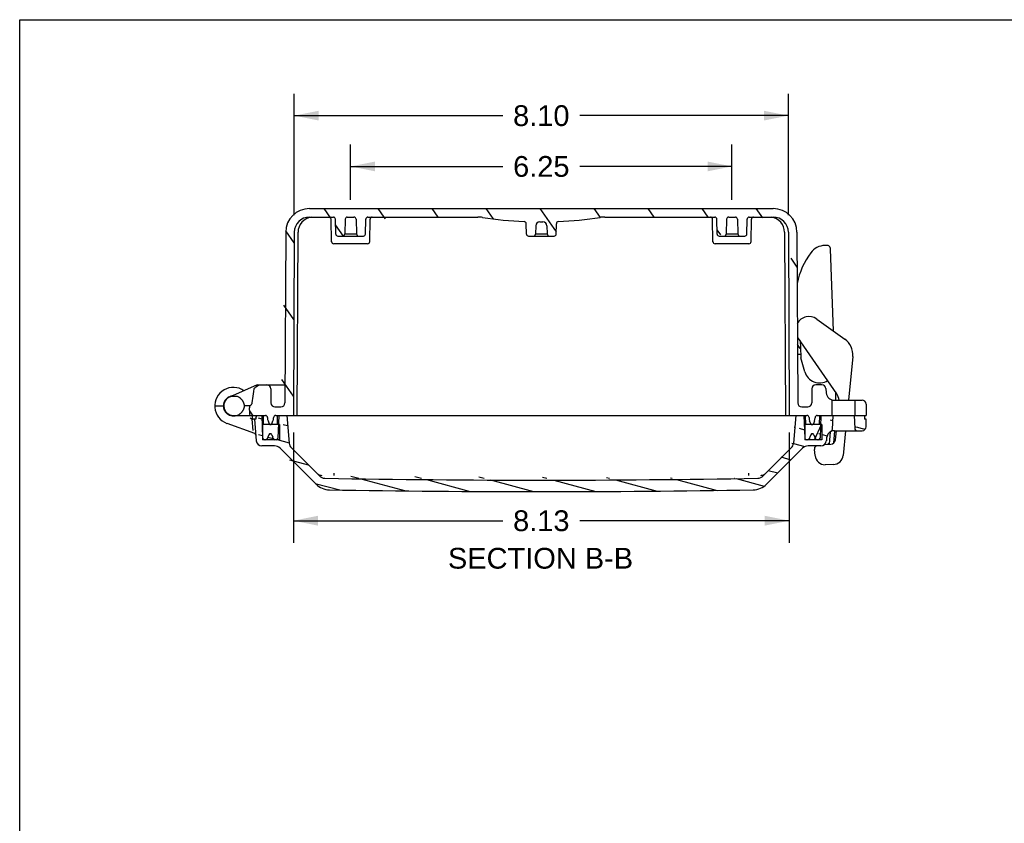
# Model space of a CAD drawing. Header units: inches. Extents: x 0 to 68, y 0 to 44.
# Tile 9 of 34: x 0 to 16.1, y 30.8 to 44. Entities that reach past the tile are written whole.
import ezdxf

# ---------------------------------------------------------------- set-up
doc = ezdxf.new("R2010")
doc.units = ezdxf.units.IN
doc.header["$LTSCALE"] = 3.74
doc.header["$MEASUREMENT"] = 0
doc.layers.get('0').update_dxf_attribs({"linetype": 'CONTINUOUS'})
doc.layers.add('DIM', color=7, linetype='CONTINUOUS')
doc.styles.get("Standard").update_dxf_attribs({"font": 'arial.ttf'})
doc.dimstyles.new('DIMSTYLE_2', dxfattribs={"dimtxt": 0.34, "dimasz": 0.4, "dimexe": 0.09, "dimexo": 0.07, "dimgap": 0.0425, "dimtad": 0, "dimtih": 1, "dimtoh": 1, "dimzin": 4, "dimdsep": 46, "dimtxsty": 'Standard', "dimblk": '_FILLED', "dimblk1": '_FILLED', "dimblk2": '_FILLED', "dimcen": 0.09, "dimadec": 3, "dimazin": 1, "dimtfac": 1, "dimtdec": 3, "dimtofl": 0, "dimtmove": 0, "dimatfit": 3, "dimldrblk": '_FILLED', "dimfxl": 0, "dimtolj": 1, "dimtzin": 4, "dimarcsym": 0})

# ---------------------------------------------------------------- blocks, each defined once
blk = doc.blocks.new('_FILLED')
at = {"color": 0, "linetype": 'ByBlock'}
blk.add_solid([(0, 0), (-1, 0.2), (-1, -0.2)], dxfattribs=at)
blk = doc.blocks.new('*D16')
at = {"layer": 'DIM', "color": 2, "linetype": 'Continuous'}
for p, q in [((5.423, 41.046), (5.423, 41.956)), ((11.673, 41.046), (11.673, 41.956)), ((5.423, 41.596), (7.916, 41.596)), ((11.673, 41.596), (9.18, 41.596))]:
    blk.add_line(p, q, dxfattribs=at)
at = {"layer": 'DIM', "color": 2, "linetype": 'Continuous', "xscale": 0.4, "yscale": 0.4, "zscale": 0.4, "rotation": 180}
blk.add_blockref('_FILLED', (5.423, 41.596), dxfattribs=at)
at = {"layer": 'DIM', "color": 2, "linetype": 'Continuous', "xscale": 0.4, "yscale": 0.4, "zscale": 0.4}
blk.add_blockref('_FILLED', (11.673, 41.596), dxfattribs=at)
at = {"layer": 'DIM', "color": 2, "linetype": 'Continuous', "insert": (8.548, 41.766), "char_height": 0.34, "width": 0.92394, "attachment_point": 2, "line_spacing_factor": 0.9}
blk.add_mtext('6.25', dxfattribs=at)
blk = doc.blocks.new('*D17')
at = {"layer": 'DIM', "color": 2, "linetype": 'Continuous'}
for p, q in [((4.499, 40.797), (4.499, 42.788)), ((12.598, 40.797), (12.598, 42.788)), ((4.499, 42.428), (7.916, 42.428)), ((12.598, 42.428), (9.18, 42.428))]:
    blk.add_line(p, q, dxfattribs=at)
at = {"layer": 'DIM', "color": 2, "linetype": 'Continuous', "xscale": 0.4, "yscale": 0.4, "zscale": 0.4, "rotation": 180}
blk.add_blockref('_FILLED', (4.499, 42.428), dxfattribs=at)
at = {"layer": 'DIM', "color": 2, "linetype": 'Continuous', "xscale": 0.4, "yscale": 0.4, "zscale": 0.4}
blk.add_blockref('_FILLED', (12.598, 42.428), dxfattribs=at)
at = {"layer": 'DIM', "color": 2, "linetype": 'Continuous', "insert": (8.548, 42.598), "char_height": 0.34, "width": 0.92394, "attachment_point": 2, "line_spacing_factor": 0.9}
blk.add_mtext('8.10', dxfattribs=at)
blk = doc.blocks.new('*D18')
at = {"layer": 'DIM', "color": 2, "linetype": 'Continuous'}
for p, q in [((4.486, 37.236), (4.486, 35.431)), ((12.611, 37.236), (12.611, 35.431)), ((4.486, 35.791), (7.916, 35.791)), ((12.611, 35.791), (9.18, 35.791))]:
    blk.add_line(p, q, dxfattribs=at)
at = {"layer": 'DIM', "color": 2, "linetype": 'Continuous', "xscale": 0.4, "yscale": 0.4, "zscale": 0.4, "rotation": 180}
blk.add_blockref('_FILLED', (4.486, 35.791), dxfattribs=at)
at = {"layer": 'DIM', "color": 2, "linetype": 'Continuous', "xscale": 0.4, "yscale": 0.4, "zscale": 0.4}
blk.add_blockref('_FILLED', (12.611, 35.791), dxfattribs=at)
at = {"layer": 'DIM', "color": 2, "linetype": 'Continuous', "insert": (8.548, 35.961), "char_height": 0.34, "width": 0.92394, "attachment_point": 2, "line_spacing_factor": 0.9}
blk.add_mtext('8.13', dxfattribs=at)

msp = doc.modelspace()

# ---------------------------------------------------------------- hatches: boundary and pattern name
at = {"linetype": 'Continuous'}
h = msp.add_hatch(dxfattribs=at)
h.set_pattern_fill('DEFAULT__6', color=2, scale=0.724977, angle=125, style=0, pattern_type=0)
h.set_pattern_definition([(125, (0, 0), (-0.593866, -0.41583), [])])
h.paths.add_polyline_path([(4.196, 37.516), (4.486, 37.516), (4.196, 37.516), (4.191, 37.516), (4.186, 37.515), (4.181, 37.513), (4.177, 37.51), (4.173, 37.507), (4.169, 37.504), (4.166, 37.5), (4.164, 37.496), (4.162, 37.491), (4.161, 37.486), (4.161, 37.481), (4.161, 37.481), (4.161, 37.475), (4.161, 37.475), (4.161, 37.466), (4.159, 37.456), (4.157, 37.446), (4.155, 37.437), (4.151, 37.428), (4.132, 37.38), (4.151, 37.428), (4.09, 37.38), (4.092, 37.376), (4.095, 37.373), (4.098, 37.37), (4.101, 37.368), (4.105, 37.367), (4.109, 37.366), (4.113, 37.366), (4.117, 37.367), (4.121, 37.368), (4.124, 37.37), (4.127, 37.373), (4.13, 37.376), (4.132, 37.38), (4.07, 37.428), (4.09, 37.38), (4.061, 37.475), (4.061, 37.466), (4.062, 37.456), (4.064, 37.446), (4.067, 37.437), (4.07, 37.428), (4.061, 37.481), (4.061, 37.475), (4.026, 37.516), (4.031, 37.516), (4.036, 37.515), (4.04, 37.513), (4.045, 37.51), (4.049, 37.507), (4.052, 37.504), (4.055, 37.5), (4.058, 37.496), (4.06, 37.491), (4.061, 37.486), (4.061, 37.481), (3.776, 37.516), (4.026, 37.516), (3.776, 37.516), (3.775, 37.531), (3.773, 37.546), (3.772, 37.561), (3.771, 37.576), (3.769, 37.591), (3.768, 37.606), (3.768, 37.606), (3.767, 37.609), (3.767, 37.612), (3.767, 37.615), (3.767, 37.618), (3.767, 37.62), (3.767, 37.623), (3.767, 37.626), (3.767, 37.628), (3.767, 37.63), (3.767, 37.633), (3.768, 37.635), (3.768, 37.637), (3.768, 37.639), (3.768, 37.641), (3.769, 37.643), (3.769, 37.645), (3.769, 37.647), (3.77, 37.649), (3.77, 37.65), (3.77, 37.652), (3.771, 37.654), (3.771, 37.655), (3.771, 37.656), (3.771, 37.658), (3.772, 37.66), (3.773, 37.663), (3.773, 37.664), (3.773, 37.665), (3.773, 37.666), (3.773, 37.667), (3.773, 37.668), (3.773, 37.669), (3.773, 37.669), (3.773, 37.67), (3.773, 37.67), (3.773, 37.671), (3.773, 37.671), (3.773, 37.671), (3.774, 37.671), (3.774, 37.671), (3.775, 37.672), (3.776, 37.672), (3.776, 37.672), (3.777, 37.673), (3.778, 37.674), (3.779, 37.674), (3.779, 37.675), (3.781, 37.677), (3.783, 37.678), (3.785, 37.68), (3.787, 37.682), (3.789, 37.684), (3.788, 37.684), (3.791, 37.686), (3.793, 37.689), (3.795, 37.691), (3.797, 37.694), (3.799, 37.697), (3.801, 37.7), (3.803, 37.703), (3.805, 37.707), (3.806, 37.71), (3.807, 37.712), (3.808, 37.715), (3.808, 37.718), (3.809, 37.722), (3.809, 37.722), (3.812, 37.736), (3.814, 37.751), (3.817, 37.765), (3.819, 37.78), (3.822, 37.795), (3.824, 37.814), (3.827, 37.833), (3.83, 37.852), (3.833, 37.871), (3.835, 37.891), (3.838, 37.91), (3.841, 37.93), (3.843, 37.95), (3.843, 37.95), (3.843, 37.951), (3.844, 37.952), (3.844, 37.955), (3.844, 37.955), (3.845, 37.956), (3.846, 37.958), (3.846, 37.959), (3.847, 37.961), (3.848, 37.962), (3.85, 37.965), (3.852, 37.967), (3.854, 37.969), (3.857, 37.971), (3.859, 37.973), (3.862, 37.976), (3.864, 37.978), (3.867, 37.98), (3.87, 37.982), (3.873, 37.984), (3.876, 37.987), (3.879, 37.989), (3.882, 37.991), (3.885, 37.993), (3.889, 37.996), (3.892, 37.998), (3.896, 38), (3.9, 38.003), (3.904, 38.005), (3.908, 38.007), (3.913, 38.01), (3.916, 38.011), (3.919, 38.013), (3.923, 38.015), (3.927, 38.016), (4.052, 38.016), (3.927, 38.016), (4.117, 37.951), (4.116, 37.958), (4.115, 37.965), (4.113, 37.971), (4.111, 37.978), (4.108, 37.984), (4.104, 37.989), (4.1, 37.995), (4.095, 37.999), (4.09, 38.004), (4.084, 38.007), (4.078, 38.01), (4.072, 38.013), (4.065, 38.015), (4.058, 38.016), (4.052, 38.016), (4.117, 37.951), (4.118, 37.721), (4.183, 37.656), (4.176, 37.656), (4.169, 37.657), (4.162, 37.659), (4.156, 37.662), (4.15, 37.665), (4.144, 37.668), (4.139, 37.673), (4.134, 37.677), (4.13, 37.683), (4.126, 37.688), (4.123, 37.694), (4.121, 37.701), (4.119, 37.707), (4.118, 37.714), (4.118, 37.721), (4.183, 37.656), (4.282, 37.656), (4.347, 37.721), (4.346, 37.714), (4.345, 37.707), (4.343, 37.701), (4.341, 37.694), (4.338, 37.688), (4.334, 37.683), (4.33, 37.677), (4.325, 37.673), (4.32, 37.668), (4.314, 37.665), (4.308, 37.662), (4.302, 37.659), (4.295, 37.657), (4.288, 37.656), (4.282, 37.656), (4.359, 40.518), (4.347, 37.721), (4.359, 40.518), (4.359, 40.535), (4.36, 40.553), (4.363, 40.57), (4.365, 40.587), (4.369, 40.604), (4.373, 40.621), (4.378, 40.638), (4.384, 40.654), (4.391, 40.67), (4.398, 40.686), (4.406, 40.702), (4.415, 40.717), (4.424, 40.732), (4.434, 40.746), (4.444, 40.76), (4.456, 40.773), (4.467, 40.786), (4.48, 40.798), (4.493, 40.81), (4.506, 40.821), (4.52, 40.832), (4.534, 40.842), (4.549, 40.851), (4.564, 40.86), (4.58, 40.868), (4.596, 40.875), (4.612, 40.881), (4.629, 40.887), (4.645, 40.892), (4.662, 40.896), (4.679, 40.9), (4.697, 40.903), (4.714, 40.904), (4.731, 40.906), (4.749, 40.906), (4.749, 40.906), (12.348, 40.906), (12.738, 40.518), (12.737, 40.535), (12.736, 40.553), (12.734, 40.57), (12.731, 40.587), (12.727, 40.604), (12.723, 40.621), (12.718, 40.638), (12.712, 40.654), (12.706, 40.67), (12.698, 40.686), (12.69, 40.702), (12.682, 40.717), (12.672, 40.732), (12.662, 40.746), (12.652, 40.76), (12.641, 40.773), (12.629, 40.786), (12.616, 40.798), (12.604, 40.81), (12.59, 40.821), (12.576, 40.832), (12.562, 40.842), (12.547, 40.851), (12.532, 40.86), (12.516, 40.868), (12.5, 40.875), (12.484, 40.881), (12.468, 40.887), (12.451, 40.892), (12.434, 40.896), (12.417, 40.9), (12.4, 40.903), (12.382, 40.904), (12.365, 40.906), (12.348, 40.906), (12.738, 40.518), (12.75, 37.721), (12.75, 37.721), (12.75, 37.714), (12.751, 37.707), (12.753, 37.701), (12.755, 37.694), (12.759, 37.688), (12.762, 37.683), (12.767, 37.677), (12.771, 37.673), (12.777, 37.668), (12.782, 37.665), (12.788, 37.662), (12.795, 37.659), (12.801, 37.657), (12.808, 37.656), (12.815, 37.656), (12.815, 37.656), (12.914, 37.656), (12.914, 37.656), (12.921, 37.656), (12.927, 37.657), (12.934, 37.659), (12.94, 37.662), (12.946, 37.665), (12.952, 37.668), (12.957, 37.673), (12.962, 37.677), (12.966, 37.683), (12.97, 37.688), (12.973, 37.694), (12.976, 37.701), (12.977, 37.707), (12.978, 37.714), (12.979, 37.721), (12.98, 37.951), (12.979, 37.721), (12.98, 37.951), (12.98, 37.958), (12.981, 37.965), (12.983, 37.971), (12.986, 37.978), (12.989, 37.984), (12.992, 37.989), (12.997, 37.995), (13.001, 37.999), (13.007, 38.004), (13.012, 38.007), (13.018, 38.01), (13.025, 38.013), (13.031, 38.015), (13.038, 38.016), (13.045, 38.016), (13.147, 38.016), (13.045, 38.016), (13.212, 37.957), (13.211, 37.964), (13.209, 37.97), (13.207, 37.977), (13.204, 37.983), (13.2, 37.989), (13.196, 37.994), (13.191, 37.999), (13.186, 38.003), (13.18, 38.007), (13.174, 38.01), (13.168, 38.013), (13.161, 38.015), (13.154, 38.016), (13.147, 38.016), (13.212, 37.957), (13.218, 37.885), (13.218, 37.885), (13.22, 37.875), (13.222, 37.866), (13.224, 37.856), (13.227, 37.847), (13.231, 37.838), (13.236, 37.83), (13.241, 37.822), (13.247, 37.814), (13.254, 37.807), (13.26, 37.8), (13.268, 37.794), (13.276, 37.788), (13.284, 37.783), (13.293, 37.778), (13.302, 37.775), (13.311, 37.771), (13.311, 37.771), (13.311, 37.516), (13.07, 37.516), (13.311, 37.516), (13.07, 37.516), (13.065, 37.516), (13.061, 37.515), (13.056, 37.513), (13.052, 37.51), (13.048, 37.507), (13.044, 37.504), (13.041, 37.5), (13.039, 37.496), (13.037, 37.491), (13.036, 37.486), (13.035, 37.481), (13.035, 37.481), (13.035, 37.475), (13.035, 37.475), (13.035, 37.466), (13.034, 37.456), (13.032, 37.446), (13.029, 37.437), (13.026, 37.428), (13.026, 37.428), (13.006, 37.38), (13.006, 37.38), (13.004, 37.376), (13.002, 37.373), (12.999, 37.37), (12.995, 37.368), (12.991, 37.367), (12.987, 37.366), (12.983, 37.366), (12.979, 37.367), (12.976, 37.368), (12.972, 37.37), (12.969, 37.373), (12.967, 37.376), (12.965, 37.38), (12.965, 37.38), (12.945, 37.428), (12.935, 37.475), (12.936, 37.466), (12.937, 37.456), (12.939, 37.446), (12.942, 37.437), (12.945, 37.428), (12.935, 37.481), (12.935, 37.475), (12.9, 37.516), (12.905, 37.516), (12.91, 37.515), (12.915, 37.513), (12.919, 37.51), (12.923, 37.507), (12.927, 37.504), (12.93, 37.5), (12.932, 37.496), (12.934, 37.491), (12.935, 37.486), (12.935, 37.481), (12.611, 37.516), (12.9, 37.516), (12.598, 40.517), (12.611, 37.516), (12.598, 40.517), (12.597, 40.531), (12.596, 40.545), (12.594, 40.559), (12.591, 40.573), (12.588, 40.586), (12.583, 40.599), (12.578, 40.612), (12.572, 40.625), (12.566, 40.638), (12.559, 40.65), (12.551, 40.661), (12.543, 40.672), (12.534, 40.683), (12.524, 40.693), (12.514, 40.703), (12.503, 40.712), (12.492, 40.72), (12.48, 40.728), (12.468, 40.735), (12.456, 40.741), (12.443, 40.747), (12.43, 40.752), (12.417, 40.756), (12.403, 40.76), (12.389, 40.763), (12.375, 40.764), (12.362, 40.766), (12.348, 40.766), (11.956, 40.766), (12.348, 40.766), (11.921, 40.732), (11.922, 40.737), (11.923, 40.741), (11.925, 40.746), (11.927, 40.75), (11.93, 40.754), (11.933, 40.758), (11.937, 40.761), (11.942, 40.763), (11.946, 40.765), (11.951, 40.766), (11.956, 40.766), (11.917, 40.488), (11.921, 40.732), (11.917, 40.488), (11.916, 40.483), (11.915, 40.478), (11.914, 40.474), (11.911, 40.469), (11.908, 40.465), (11.905, 40.462), (11.901, 40.459), (11.896, 40.457), (11.892, 40.455), (11.887, 40.454), (11.882, 40.454), (11.787, 40.454), (11.882, 40.454), (11.767, 40.489), (11.787, 40.454), (11.763, 40.732), (11.767, 40.489), (11.728, 40.766), (11.733, 40.766), (11.737, 40.765), (11.742, 40.763), (11.746, 40.761), (11.75, 40.758), (11.754, 40.754), (11.757, 40.75), (11.759, 40.746), (11.761, 40.741), (11.762, 40.737), (11.763, 40.732), (11.619, 40.766), (11.728, 40.766), (11.619, 40.766), (11.614, 40.766), (11.609, 40.765), (11.604, 40.763), (11.6, 40.761), (11.596, 40.758), (11.592, 40.754), (11.589, 40.75), (11.587, 40.746), (11.585, 40.741), (11.584, 40.737), (11.584, 40.732), (11.584, 40.732), (11.579, 40.489), (11.579, 40.489), (11.559, 40.454), (11.464, 40.454), (11.559, 40.454), (11.429, 40.488), (11.43, 40.483), (11.431, 40.478), (11.433, 40.474), (11.435, 40.469), (11.438, 40.465), (11.442, 40.462), (11.446, 40.459), (11.45, 40.457), (11.455, 40.455), (11.459, 40.454), (11.464, 40.454), (11.429, 40.488), (11.425, 40.732), (11.425, 40.732), (11.425, 40.737), (11.424, 40.741), (11.422, 40.746), (11.419, 40.75), (11.416, 40.754), (11.413, 40.758), (11.409, 40.761), (11.405, 40.763), (11.4, 40.765), (11.395, 40.766), (11.39, 40.766), (9.587, 40.766), (11.39, 40.766), (9.587, 40.766), (9.568, 40.766), (9.549, 40.765), (9.53, 40.763), (9.511, 40.76), (8.828, 40.692), (8.897, 40.696), (8.965, 40.7), (9.034, 40.705), (9.102, 40.71), (9.171, 40.717), (9.239, 40.724), (9.307, 40.732), (9.375, 40.741), (9.443, 40.75), (9.511, 40.76), (8.795, 40.658), (8.795, 40.663), (8.797, 40.668), (8.799, 40.673), (8.801, 40.678), (8.805, 40.682), (8.809, 40.685), (8.813, 40.688), (8.818, 40.69), (8.823, 40.692), (8.828, 40.692), (8.792, 40.488), (8.795, 40.658), (8.792, 40.488), (8.791, 40.483), (8.79, 40.478), (8.789, 40.474), (8.786, 40.469), (8.783, 40.465), (8.78, 40.462), (8.776, 40.459), (8.771, 40.457), (8.767, 40.455), (8.762, 40.454), (8.757, 40.454), (8.662, 40.454), (8.757, 40.454), (8.642, 40.489), (8.662, 40.454), (8.64, 40.622), (8.642, 40.489), (8.64, 40.622), (8.639, 40.629), (8.638, 40.636), (8.636, 40.642), (8.634, 40.648), (8.63, 40.654), (8.627, 40.66), (8.622, 40.665), (8.618, 40.67), (8.612, 40.674), (8.607, 40.678), (8.601, 40.681), (8.594, 40.683), (8.588, 40.685), (8.581, 40.686), (8.574, 40.686), (8.574, 40.686), (8.561, 40.686), (8.548, 40.686), (8.522, 40.686), (8.535, 40.686), (8.548, 40.686), (8.457, 40.622), (8.457, 40.629), (8.458, 40.636), (8.46, 40.642), (8.463, 40.648), (8.466, 40.654), (8.47, 40.66), (8.474, 40.665), (8.479, 40.67), (8.484, 40.674), (8.49, 40.678), (8.496, 40.681), (8.502, 40.683), (8.509, 40.685), (8.515, 40.686), (8.522, 40.686), (8.457, 40.622), (8.454, 40.489), (8.454, 40.489), (8.434, 40.454), (8.339, 40.454), (8.434, 40.454), (8.304, 40.488), (8.305, 40.483), (8.306, 40.478), (8.308, 40.474), (8.31, 40.469), (8.313, 40.465), (8.317, 40.462), (8.321, 40.459), (8.325, 40.457), (8.33, 40.455), (8.334, 40.454), (8.339, 40.454), (8.304, 40.488), (8.301, 40.658), (8.301, 40.658), (8.301, 40.663), (8.3, 40.668), (8.298, 40.673), (8.295, 40.678), (8.292, 40.682), (8.288, 40.685), (8.283, 40.688), (8.278, 40.69), (8.273, 40.692), (8.268, 40.692), (7.585, 40.76), (7.653, 40.75), (7.721, 40.741), (7.789, 40.732), (7.858, 40.724), (7.926, 40.717), (7.994, 40.71), (8.063, 40.705), (8.131, 40.7), (8.199, 40.696), (8.268, 40.692), (7.509, 40.766), (7.528, 40.766), (7.547, 40.765), (7.566, 40.763), (7.585, 40.76), (5.706, 40.766), (7.509, 40.766), (5.671, 40.732), (5.672, 40.737), (5.673, 40.741), (5.675, 40.746), (5.677, 40.75), (5.68, 40.754), (5.683, 40.758), (5.687, 40.761), (5.692, 40.763), (5.696, 40.765), (5.701, 40.766), (5.706, 40.766), (5.667, 40.488), (5.671, 40.732), (5.667, 40.488), (5.666, 40.483), (5.665, 40.478), (5.664, 40.474), (5.661, 40.469), (5.658, 40.465), (5.655, 40.462), (5.651, 40.459), (5.646, 40.457), (5.642, 40.455), (5.637, 40.454), (5.632, 40.454), (5.537, 40.454), (5.632, 40.454), (5.517, 40.489), (5.537, 40.454), (5.513, 40.732), (5.517, 40.489), (5.478, 40.766), (5.483, 40.766), (5.487, 40.765), (5.492, 40.763), (5.496, 40.761), (5.5, 40.758), (5.504, 40.754), (5.507, 40.75), (5.509, 40.746), (5.511, 40.741), (5.512, 40.737), (5.513, 40.732), (5.369, 40.766), (5.478, 40.766), (5.369, 40.766), (5.364, 40.766), (5.359, 40.765), (5.354, 40.763), (5.35, 40.761), (5.346, 40.758), (5.342, 40.754), (5.339, 40.75), (5.337, 40.746), (5.335, 40.741), (5.334, 40.737), (5.334, 40.732), (5.334, 40.732), (5.329, 40.489), (5.329, 40.489), (5.309, 40.454), (5.214, 40.454), (5.309, 40.454), (5.179, 40.488), (5.18, 40.483), (5.181, 40.478), (5.183, 40.474), (5.185, 40.469), (5.188, 40.465), (5.192, 40.462), (5.196, 40.459), (5.2, 40.457), (5.205, 40.455), (5.209, 40.454), (5.214, 40.454), (5.179, 40.488), (5.175, 40.732), (5.175, 40.732), (5.175, 40.737), (5.174, 40.741), (5.172, 40.746), (5.169, 40.75), (5.166, 40.754), (5.163, 40.758), (5.159, 40.761), (5.155, 40.763), (5.15, 40.765), (5.145, 40.766), (5.14, 40.766), (4.749, 40.766), (5.14, 40.766), (4.499, 40.517), (4.499, 40.531), (4.5, 40.545), (4.502, 40.559), (4.505, 40.573), (4.509, 40.586), (4.513, 40.599), (4.518, 40.612), (4.524, 40.625), (4.53, 40.638), (4.537, 40.65), (4.545, 40.661), (4.554, 40.672), (4.563, 40.683), (4.572, 40.693), (4.583, 40.703), (4.593, 40.712), (4.604, 40.72), (4.616, 40.728), (4.628, 40.735), (4.641, 40.741), (4.653, 40.747), (4.666, 40.752), (4.68, 40.756), (4.693, 40.76), (4.707, 40.763), (4.721, 40.764), (4.735, 40.766), (4.749, 40.766), (4.499, 40.517), (4.486, 37.516)], is_closed=False, flags=0)
h.paths.add_polyline_path([(3.501, 37.516), (3.567, 37.516), (3.344, 37.672), (3.345, 37.661), (3.346, 37.65), (3.348, 37.639), (3.351, 37.628), (3.354, 37.618), (3.359, 37.607), (3.364, 37.597), (3.369, 37.588), (3.376, 37.579), (3.383, 37.57), (3.39, 37.562), (3.398, 37.554), (3.407, 37.547), (3.416, 37.541), (3.426, 37.535), (3.436, 37.53), (3.446, 37.526), (3.457, 37.522), (3.467, 37.52), (3.478, 37.518), (3.49, 37.516), (3.501, 37.516), (3.492, 37.828), (3.481, 37.827), (3.471, 37.826), (3.46, 37.823), (3.45, 37.82), (3.44, 37.816), (3.43, 37.812), (3.421, 37.807), (3.412, 37.801), (3.403, 37.794), (3.395, 37.787), (3.387, 37.78), (3.38, 37.772), (3.374, 37.763), (3.368, 37.754), (3.362, 37.745), (3.358, 37.735), (3.354, 37.725), (3.35, 37.715), (3.348, 37.704), (3.346, 37.694), (3.345, 37.683), (3.344, 37.672), (3.492, 37.828), (3.496, 37.829), (3.501, 37.829), (3.505, 37.829), (3.51, 37.83), (3.514, 37.83), (3.519, 37.83), (3.524, 37.831), (3.529, 37.831), (3.534, 37.832), (3.538, 37.832), (3.542, 37.832), (3.546, 37.832), (3.55, 37.832), (3.552, 37.832), (3.555, 37.831), (3.557, 37.831), (3.559, 37.831), (3.561, 37.83), (3.563, 37.83), (3.565, 37.829), (3.565, 37.829), (3.569, 37.827), (3.573, 37.826), (3.577, 37.824), (3.58, 37.822), (3.585, 37.82), (3.589, 37.817), (3.594, 37.815), (3.598, 37.812), (3.602, 37.809), (3.606, 37.806), (3.609, 37.804), (3.613, 37.801), (3.616, 37.798), (3.619, 37.795), (3.622, 37.792), (3.625, 37.79), (3.628, 37.787), (3.631, 37.784), (3.633, 37.781), (3.635, 37.778), (3.638, 37.776), (3.64, 37.773), (3.642, 37.77), (3.644, 37.768), (3.646, 37.765), (3.647, 37.763), (3.649, 37.76), (3.65, 37.758), (3.653, 37.754), (3.655, 37.751), (3.657, 37.747), (3.658, 37.744), (3.66, 37.741), (3.662, 37.737), (3.663, 37.734), (3.664, 37.731), (3.665, 37.729), (3.667, 37.726), (3.668, 37.723), (3.668, 37.721), (3.669, 37.718), (3.67, 37.716), (3.671, 37.713), (3.672, 37.711), (3.672, 37.709), (3.673, 37.707), (3.673, 37.705), (3.674, 37.703), (3.674, 37.701), (3.675, 37.699), (3.675, 37.697), (3.676, 37.695), (3.676, 37.694), (3.677, 37.692), (3.677, 37.69), (3.677, 37.689), (3.678, 37.686), (3.678, 37.683), (3.679, 37.68), (3.679, 37.678), (3.68, 37.677), (3.68, 37.676), (3.68, 37.675), (3.68, 37.674), (3.68, 37.673), (3.681, 37.673), (3.681, 37.672), (3.681, 37.672), (3.682, 37.671), (3.682, 37.671), (3.681, 37.67), (3.681, 37.67), (3.681, 37.669), (3.68, 37.668), (3.68, 37.667), (3.68, 37.667), (3.68, 37.666), (3.679, 37.665), (3.679, 37.663), (3.678, 37.66), (3.678, 37.659), (3.678, 37.657), (3.677, 37.656), (3.677, 37.654), (3.677, 37.653), (3.676, 37.651), (3.676, 37.649), (3.676, 37.647), (3.675, 37.645), (3.675, 37.643), (3.674, 37.641), (3.673, 37.639), (3.673, 37.637), (3.672, 37.635), (3.672, 37.633), (3.671, 37.63), (3.67, 37.628), (3.669, 37.625), (3.668, 37.623), (3.667, 37.62), (3.666, 37.617), (3.665, 37.615), (3.664, 37.612), (3.662, 37.609), (3.661, 37.606), (3.66, 37.603), (3.658, 37.599), (3.656, 37.596), (3.654, 37.592), (3.652, 37.589), (3.65, 37.586), (3.649, 37.584), (3.647, 37.581), (3.645, 37.579), (3.643, 37.576), (3.641, 37.574), (3.639, 37.571), (3.637, 37.568), (3.635, 37.565), (3.633, 37.563), (3.63, 37.56), (3.627, 37.557), (3.625, 37.554), (3.622, 37.551), (3.619, 37.549), (3.615, 37.546), (3.612, 37.543), (3.608, 37.54), (3.605, 37.538), (3.603, 37.536), (3.599, 37.534), (3.596, 37.532), (3.593, 37.529), (3.59, 37.527), (3.586, 37.525), (3.582, 37.523), (3.579, 37.521), (3.575, 37.52), (3.571, 37.518), (3.567, 37.516)], is_closed=False, flags=0)
edge = h.paths.add_edge_path()
edge.add_line((13.686, 37.516), (13.873, 37.516))
edge.add_line((13.686, 37.766), (13.686, 37.516))
edge.add_line((13.686, 37.766), (13.805, 37.766))
edge.add_arc((13.805, 37.701), 0.065, 1, 90)
edge.add_line((13.87, 37.702), (13.873, 37.516))
h = msp.add_hatch(dxfattribs=at)
h.set_pattern_fill('DEFAULT__5', color=2, scale=0.265806, angle=165, style=0, pattern_type=0)
h.set_pattern_definition([(165, (0, 0), (-0.0687956, -0.2567488), [])])
edge = h.paths.add_edge_path()
edge.add_line((13.873, 37.456), (13.844, 37.456))
edge.add_line((13.871, 37.33), (13.873, 37.456))
edge.add_arc((13.806, 37.331), 0.065, 270, 359)
edge.add_line((13.723, 37.266), (13.806, 37.266))
edge.add_arc((13.723, 37.305), 0.039, 183, 270)
edge.add_line((13.673, 37.516), (13.684, 37.303))
edge.add_line((13.842, 37.516), (13.673, 37.516))
edge.add_line((13.842, 37.516), (13.844, 37.456))
h.paths.add_polyline_path([(3.871, 37.456), (3.846, 37.456), (3.873, 37.516), (3.871, 37.456), (3.967, 37.516), (3.873, 37.516), (3.967, 37.516), (3.98, 37.145), (3.98, 37.145), (3.981, 37.14), (3.982, 37.136), (3.984, 37.132), (3.986, 37.128), (3.989, 37.124), (3.993, 37.122), (3.997, 37.119), (4.001, 37.117), (4.006, 37.116), (4.01, 37.116), (4.01, 37.116), (4.03, 37.116), (4.03, 37.116), (4.034, 37.116), (4.038, 37.117), (4.043, 37.119), (4.047, 37.121), (4.05, 37.124), (4.053, 37.127), (4.056, 37.131), (4.058, 37.135), (4.059, 37.14), (4.059, 37.14), (4.061, 37.147), (4.063, 37.154), (4.065, 37.16), (4.082, 37.2), (4.065, 37.16), (4.082, 37.2), (4.084, 37.204), (4.086, 37.207), (4.09, 37.21), (4.093, 37.213), (4.097, 37.215), (4.102, 37.216), (4.106, 37.216), (4.11, 37.216), (4.115, 37.215), (4.119, 37.213), (4.122, 37.21), (4.125, 37.207), (4.128, 37.204), (4.13, 37.2), (4.13, 37.2), (4.146, 37.16), (4.153, 37.14), (4.151, 37.147), (4.149, 37.154), (4.146, 37.16), (4.182, 37.116), (4.178, 37.116), (4.173, 37.117), (4.169, 37.119), (4.165, 37.121), (4.162, 37.124), (4.159, 37.127), (4.156, 37.131), (4.154, 37.135), (4.153, 37.14), (4.182, 37.116), (4.202, 37.116), (4.232, 37.145), (4.231, 37.14), (4.23, 37.136), (4.228, 37.132), (4.226, 37.128), (4.223, 37.124), (4.219, 37.122), (4.215, 37.119), (4.211, 37.117), (4.206, 37.116), (4.202, 37.116), (4.245, 37.516), (4.232, 37.145), (4.376, 37.516), (4.245, 37.516), (4.376, 37.516), (4.415, 37.063), (4.415, 37.063), (4.417, 37.053), (4.419, 37.043), (4.421, 37.034), (4.425, 37.024), (4.429, 37.015), (4.434, 37.006), (4.44, 36.998), (4.446, 36.99), (4.453, 36.983), (4.453, 36.983), (4.911, 36.524), (5.001, 36.486), (4.991, 36.487), (4.981, 36.488), (4.971, 36.49), (4.962, 36.493), (4.952, 36.497), (4.943, 36.501), (4.935, 36.506), (4.926, 36.511), (4.918, 36.518), (4.911, 36.524), (12.095, 36.486), (11.701, 36.48), (11.307, 36.474), (10.913, 36.469), (10.519, 36.465), (10.125, 36.462), (9.731, 36.459), (9.337, 36.458), (8.942, 36.456), (8.548, 36.456), (8.154, 36.456), (7.76, 36.458), (7.366, 36.459), (6.972, 36.462), (6.577, 36.465), (6.183, 36.469), (5.789, 36.474), (5.395, 36.48), (5.001, 36.486), (12.095, 36.486), (12.105, 36.487), (12.115, 36.488), (12.125, 36.49), (12.135, 36.493), (12.144, 36.497), (12.153, 36.501), (12.162, 36.506), (12.17, 36.511), (12.178, 36.518), (12.185, 36.524), (12.643, 36.983), (12.185, 36.524), (12.681, 37.063), (12.68, 37.053), (12.678, 37.043), (12.675, 37.034), (12.671, 37.024), (12.667, 37.015), (12.662, 37.006), (12.657, 36.998), (12.65, 36.99), (12.643, 36.983), (12.721, 37.516), (12.681, 37.063), (12.852, 37.516), (12.721, 37.516), (12.852, 37.516), (12.865, 37.145), (12.865, 37.145), (12.865, 37.14), (12.866, 37.136), (12.868, 37.132), (12.871, 37.128), (12.874, 37.124), (12.877, 37.122), (12.881, 37.119), (12.886, 37.117), (12.89, 37.116), (12.895, 37.116), (12.895, 37.116), (12.914, 37.116), (12.914, 37.116), (12.919, 37.116), (12.923, 37.117), (12.927, 37.119), (12.931, 37.121), (12.935, 37.124), (12.938, 37.127), (12.94, 37.131), (12.942, 37.135), (12.943, 37.14), (12.943, 37.14), (12.945, 37.147), (12.947, 37.154), (12.95, 37.16), (12.966, 37.2), (12.95, 37.16), (13.015, 37.2), (13.013, 37.204), (13.01, 37.207), (13.007, 37.21), (13.003, 37.213), (12.999, 37.215), (12.995, 37.216), (12.99, 37.216), (12.986, 37.216), (12.982, 37.215), (12.978, 37.213), (12.974, 37.21), (12.971, 37.207), (12.968, 37.204), (12.966, 37.2), (13.015, 37.2), (13.031, 37.16), (13.038, 37.14), (13.036, 37.147), (13.034, 37.154), (13.031, 37.16), (13.067, 37.116), (13.062, 37.116), (13.058, 37.117), (13.054, 37.119), (13.05, 37.121), (13.046, 37.124), (13.043, 37.127), (13.041, 37.131), (13.039, 37.135), (13.038, 37.14), (13.067, 37.116), (13.086, 37.116), (13.116, 37.145), (13.116, 37.14), (13.114, 37.136), (13.113, 37.132), (13.11, 37.128), (13.107, 37.124), (13.103, 37.122), (13.1, 37.119), (13.095, 37.117), (13.091, 37.116), (13.086, 37.116), (13.129, 37.516), (13.116, 37.145), (13.324, 37.516), (13.129, 37.516), (13.324, 37.516), (13.312, 37.283), (13.312, 37.283), (13.311, 37.28), (13.311, 37.277), (13.31, 37.275), (13.31, 37.272), (13.309, 37.27), (13.308, 37.267), (13.306, 37.265), (13.305, 37.263), (13.303, 37.261), (13.302, 37.259), (13.3, 37.257), (13.298, 37.255), (13.296, 37.253), (13.293, 37.252), (13.291, 37.25), (13.223, 37.147), (13.225, 37.157), (13.227, 37.167), (13.229, 37.176), (13.233, 37.186), (13.237, 37.195), (13.242, 37.203), (13.247, 37.212), (13.253, 37.219), (13.26, 37.227), (13.267, 37.233), (13.275, 37.24), (13.283, 37.245), (13.291, 37.25), (13.223, 37.147), (13.219, 37.098), (13.219, 37.098), (13.218, 37.09), (13.216, 37.082), (13.214, 37.074), (13.21, 37.066), (13.206, 37.059), (13.201, 37.052), (13.196, 37.046), (13.19, 37.04), (13.184, 37.034), (13.177, 37.03), (13.17, 37.026), (13.162, 37.022), (13.154, 37.019), (13.146, 37.018), (13.138, 37.016), (13.129, 37.016), (13.129, 37.016), (12.92, 37.016), (12.92, 37.016), (12.91, 37.016), (12.901, 37.015), (12.892, 37.013), (12.883, 37.011), (12.874, 37.008), (12.866, 37.004), (12.857, 37), (12.849, 36.995), (12.842, 36.99), (12.834, 36.984), (12.828, 36.978), (12.828, 36.978), (12.24, 36.391), (12.021, 36.297), (12.036, 36.298), (12.051, 36.299), (12.066, 36.302), (12.081, 36.304), (12.096, 36.308), (12.111, 36.312), (12.125, 36.317), (12.139, 36.323), (12.153, 36.329), (12.167, 36.336), (12.18, 36.343), (12.193, 36.352), (12.206, 36.361), (12.218, 36.37), (12.229, 36.38), (12.24, 36.391), (12.021, 36.297), (11.635, 36.291), (11.249, 36.286), (10.863, 36.281), (10.477, 36.277), (10.092, 36.274), (9.706, 36.272), (9.32, 36.27), (8.934, 36.269), (8.548, 36.269), (8.162, 36.269), (7.776, 36.27), (7.391, 36.272), (7.005, 36.274), (6.619, 36.277), (6.233, 36.281), (5.847, 36.286), (5.462, 36.291), (5.076, 36.297), (5.076, 36.297), (5.06, 36.298), (5.045, 36.299), (5.03, 36.302), (5.015, 36.304), (5, 36.308), (4.986, 36.312), (4.971, 36.317), (4.957, 36.323), (4.943, 36.329), (4.929, 36.336), (4.916, 36.343), (4.903, 36.352), (4.891, 36.361), (4.879, 36.37), (4.867, 36.38), (4.856, 36.391), (4.269, 36.978), (4.856, 36.391), (4.177, 37.016), (4.186, 37.016), (4.195, 37.015), (4.204, 37.013), (4.213, 37.011), (4.222, 37.008), (4.231, 37.004), (4.239, 37), (4.247, 36.995), (4.255, 36.99), (4.262, 36.984), (4.269, 36.978), (4.177, 37.016), (3.967, 37.016), (3.877, 37.098), (3.878, 37.09), (3.88, 37.082), (3.883, 37.074), (3.886, 37.066), (3.89, 37.059), (3.895, 37.052), (3.9, 37.046), (3.906, 37.04), (3.912, 37.034), (3.919, 37.03), (3.927, 37.026), (3.934, 37.022), (3.942, 37.019), (3.95, 37.018), (3.959, 37.016), (3.967, 37.016), (3.846, 37.456), (3.877, 37.098)], is_closed=False, flags=0)
h = msp.add_hatch(dxfattribs=at)
h.set_pattern_fill('DEFAULT__4', color=2, scale=0.646865, angle=245, style=0, pattern_type=0)
h.set_pattern_definition([(245, (0, 0), (0.586259, -0.273377), [])])
edge = h.paths.add_edge_path()
edge.add_line((12.866, 37.366), (12.866, 37.116))
edge.add_line((13.143, 37.366), (12.866, 37.366))
edge.add_line((13.143, 37.366), (13.143, 37.116))
edge.add_line((13.143, 37.116), (12.866, 37.116))
edge = h.paths.add_edge_path()
edge.add_line((4.258, 37.366), (4.258, 37.116))
edge.add_line((4.258, 37.116), (3.981, 37.116))
edge.add_line((3.981, 37.366), (3.981, 37.116))
edge.add_line((4.258, 37.366), (3.981, 37.366))

# ---------------------------------------------------------------- linework, layer by layer
at = {"color": 7, "linetype": 'Continuous'}
for p, q in [((0, 0), (0, 44)), ((0, 44), (68, 44)), ((4.749, 40.906), (12.348, 40.906)), ((4.749, 40.766), (5.14, 40.766)), ((5.111, 40.363), (5.104, 40.732)), ((5.179, 40.488), (5.175, 40.732)), ((5.334, 40.732), (5.329, 40.489)), ((5.369, 40.766), (5.478, 40.766)), ((5.513, 40.732), (5.517, 40.489)), ((5.667, 40.488), (5.671, 40.732)), ((5.706, 40.766), (7.509, 40.766)), ((5.736, 40.363), (5.742, 40.732)), ((9.587, 40.766), (11.39, 40.766)), ((11.361, 40.363), (11.354, 40.732)), ((11.429, 40.488), (11.425, 40.732)), ((11.584, 40.732), (11.579, 40.489)), ((11.619, 40.766), (11.728, 40.766)), ((11.763, 40.732), (11.767, 40.489)), ((11.917, 40.488), (11.921, 40.732)), ((11.956, 40.766), (12.348, 40.766)), ((11.986, 40.363), (11.992, 40.732)), ((4.359, 40.518), (4.347, 37.721)), ((4.499, 40.517), (4.486, 37.516)), ((4.548, 37.516), (4.561, 40.517)), ((8.304, 40.488), (8.301, 40.658)), ((8.457, 40.622), (8.454, 40.489)), ((8.64, 40.622), (8.642, 40.489)), ((8.792, 40.488), (8.795, 40.658)), ((12.535, 40.517), (12.548, 37.516)), ((12.598, 40.517), (12.611, 37.516)), ((12.738, 40.518), (12.75, 37.721)), ((5.214, 40.454), (5.632, 40.454)), ((5.329, 40.489), (5.309, 40.454)), ((5.329, 40.489), (5.517, 40.489)), ((5.517, 40.489), (5.537, 40.454)), ((8.339, 40.454), (8.757, 40.454)), ((8.454, 40.489), (8.434, 40.454)), ((8.454, 40.489), (8.642, 40.489)), ((8.642, 40.489), (8.662, 40.454)), ((11.464, 40.454), (11.882, 40.454)), ((11.579, 40.489), (11.559, 40.454)), ((11.579, 40.489), (11.767, 40.489)), ((11.767, 40.489), (11.787, 40.454)), ((5.701, 40.329), (5.146, 40.329)), ((11.951, 40.329), (11.396, 40.329)), ((13.222, 40.303), (13.194, 40.302)), ((13.335, 38.901), (13.289, 40.24)), ((13.061, 39.095), (13.522, 38.767)), ((13.389, 37.869), (12.754, 38.793)), ((12.79, 38.742), (12.799, 38.483)), ((12.798, 38.516), (12.753, 38.516)), ((12.865, 38.232), (12.802, 38.461)), ((13.651, 38.483), (13.582, 37.766)), ((3.889, 38.016), (3.437, 37.815)), ((3.889, 38.016), (4.348, 38.016)), ((3.919, 38.013), (3.927, 38.016)), ((4.117, 37.951), (4.118, 37.721)), ((12.98, 37.951), (12.979, 37.721)), ((13.147, 38.016), (13.045, 38.016)), ((13.212, 37.957), (13.218, 37.885)), ((13.311, 37.771), (13.311, 37.516)), ((13.348, 37.766), (13.683, 37.766)), ((13.369, 37.899), (13.371, 37.766)), ((13.686, 37.766), (13.805, 37.766)), ((13.686, 37.766), (13.686, 37.516)), ((3.197, 37.672), (3.337, 37.672)), ((3.677, 37.69), (3.677, 37.687)), ((3.677, 37.687), (3.679, 37.679)), ((3.679, 37.662), (3.677, 37.656)), ((3.773, 37.671), (3.682, 37.671)), ((3.771, 37.654), (3.771, 37.656)), ((3.782, 37.678), (3.787, 37.682)), ((3.787, 37.682), (3.789, 37.684)), ((4.183, 37.656), (4.282, 37.656)), ((12.815, 37.656), (12.914, 37.656)), ((13.87, 37.702), (13.873, 37.516)), ((3.501, 37.516), (4.026, 37.516)), ((3.575, 37.52), (3.567, 37.516)), ((3.81, 37.516), (3.811, 37.475)), ((3.827, 37.267), (3.811, 37.457)), ((3.842, 37.456), (3.818, 37.456)), ((3.846, 37.456), (3.877, 37.098)), ((3.871, 37.456), (3.846, 37.456)), ((3.873, 37.516), (3.871, 37.456)), ((3.967, 37.516), (3.98, 37.145)), ((3.99, 37.516), (3.992, 37.366)), ((4.061, 37.481), (4.061, 37.475)), ((4.161, 37.481), (4.161, 37.475)), ((4.196, 37.516), (12.9, 37.516)), ((4.222, 37.516), (4.22, 37.366)), ((4.245, 37.516), (4.232, 37.145)), ((4.376, 37.516), (4.415, 37.063)), ((12.721, 37.516), (12.681, 37.063)), ((12.852, 37.516), (12.865, 37.145)), ((12.874, 37.516), (12.877, 37.366)), ((12.935, 37.481), (12.935, 37.475)), ((13.035, 37.481), (13.035, 37.475)), ((13.07, 37.516), (13.324, 37.516)), ((13.107, 37.516), (13.104, 37.366)), ((13.129, 37.516), (13.116, 37.145)), ((13.324, 37.516), (13.312, 37.283)), ((13.326, 37.516), (13.873, 37.516)), ((13.673, 37.516), (13.684, 37.303)), ((13.842, 37.516), (13.844, 37.456)), ((13.873, 37.456), (13.844, 37.456)), ((13.871, 37.33), (13.873, 37.456)), ((3.397, 37.387), (3.846, 37.223)), ((3.981, 37.366), (3.981, 37.116)), ((4.258, 37.366), (3.981, 37.366)), ((4.07, 37.428), (4.09, 37.38)), ((4.132, 37.38), (4.151, 37.428)), ((4.258, 37.366), (4.258, 37.116)), ((13.143, 37.366), (12.866, 37.366)), ((12.866, 37.366), (12.866, 37.116)), ((12.965, 37.38), (12.945, 37.428)), ((13.026, 37.428), (13.006, 37.38)), ((13.143, 37.366), (13.143, 37.116)), ((4.258, 37.116), (3.981, 37.116)), ((4.082, 37.2), (4.065, 37.16)), ((4.13, 37.2), (4.146, 37.16)), ((13.143, 37.116), (12.866, 37.116)), ((12.966, 37.2), (12.95, 37.16)), ((13.015, 37.2), (13.031, 37.16)), ((13.223, 37.147), (13.219, 37.098)), ((13.269, 37.045), (13.287, 37.248)), ((13.309, 37.271), (13.309, 37.27)), ((13.354, 37.266), (13.336, 37.06)), ((13.353, 37.266), (13.806, 37.266)), ((13.369, 37.118), (13.383, 37.266)), ((13.534, 37.266), (13.495, 36.861)), ((4.177, 37.016), (3.967, 37.016)), ((4.269, 36.978), (4.856, 36.391)), ((4.453, 36.983), (4.911, 36.524)), ((12.643, 36.983), (12.185, 36.524)), ((12.828, 36.978), (12.24, 36.391)), ((13.129, 37.016), (12.92, 37.016)), ((13.034, 36.857), (13.023, 36.956)), ((13.192, 37.042), (13.292, 37.045)), ((13.247, 37.064), (13.248, 37.044)), ((13.334, 36.712), (13.201, 36.709)), ((4.937, 36.535), (4.954, 36.533)), ((12.143, 36.533), (12.159, 36.535))]:
    msp.add_line(p, q, dxfattribs=at)
for points in [[(3.809, 37.722), (3.816, 37.758), (3.822, 37.795), (3.827, 37.833), (3.833, 37.871), (3.838, 37.91), (3.843, 37.95)], [(3.843, 37.95), (3.843, 37.951), (3.844, 37.952), (3.844, 37.954), (3.844, 37.955)], [(3.844, 37.955), (3.846, 37.959), (3.848, 37.962), (3.851, 37.966), (3.854, 37.969), (3.858, 37.972), (3.862, 37.976), (3.866, 37.979), (3.87, 37.982), (3.874, 37.986), (3.879, 37.989), (3.884, 37.992), (3.889, 37.996), (3.894, 37.999), (3.9, 38.003), (3.906, 38.006), (3.913, 38.01), (3.919, 38.013)], [(3.492, 37.828), (3.498, 37.829), (3.505, 37.829), (3.527, 37.831)], [(3.527, 37.831), (3.534, 37.832), (3.542, 37.832), (3.55, 37.832), (3.558, 37.831), (3.565, 37.829)], [(3.565, 37.829), (3.573, 37.826), (3.58, 37.822), (3.587, 37.818), (3.594, 37.815), (3.6, 37.811), (3.606, 37.806), (3.611, 37.802), (3.616, 37.798), (3.621, 37.794), (3.625, 37.79), (3.629, 37.785), (3.633, 37.781), (3.636, 37.777), (3.64, 37.773), (3.643, 37.769), (3.646, 37.765), (3.648, 37.761), (3.65, 37.758), (3.653, 37.754), (3.655, 37.751), (3.657, 37.747), (3.658, 37.744), (3.66, 37.741), (3.662, 37.737), (3.663, 37.734), (3.664, 37.731), (3.665, 37.729), (3.667, 37.726), (3.668, 37.723), (3.668, 37.721), (3.669, 37.718), (3.67, 37.716), (3.671, 37.713), (3.672, 37.711), (3.672, 37.709), (3.673, 37.707), (3.673, 37.705), (3.674, 37.703), (3.674, 37.701), (3.675, 37.699), (3.675, 37.697), (3.676, 37.695), (3.676, 37.694), (3.677, 37.692), (3.677, 37.69)], [(3.677, 37.656), (3.677, 37.653), (3.676, 37.651), (3.676, 37.649), (3.676, 37.647), (3.675, 37.645), (3.675, 37.643), (3.674, 37.641), (3.673, 37.639), (3.673, 37.637), (3.672, 37.635), (3.672, 37.633), (3.671, 37.63), (3.67, 37.628), (3.669, 37.625), (3.668, 37.623), (3.667, 37.62), (3.666, 37.617), (3.665, 37.615), (3.664, 37.612), (3.662, 37.609), (3.661, 37.606), (3.66, 37.603), (3.658, 37.599), (3.656, 37.596), (3.654, 37.592), (3.652, 37.589), (3.65, 37.585), (3.647, 37.581), (3.644, 37.578), (3.641, 37.574), (3.638, 37.57), (3.635, 37.565), (3.631, 37.561), (3.627, 37.557), (3.623, 37.553), (3.619, 37.549), (3.614, 37.544), (3.608, 37.54), (3.603, 37.536), (3.596, 37.532), (3.59, 37.527), (3.582, 37.523), (3.575, 37.52)], [(3.679, 37.679), (3.679, 37.678), (3.68, 37.677), (3.68, 37.676), (3.68, 37.675), (3.68, 37.673), (3.681, 37.672), (3.682, 37.671)], [(3.682, 37.671), (3.681, 37.67), (3.68, 37.668), (3.68, 37.667), (3.68, 37.666), (3.679, 37.665), (3.679, 37.663), (3.679, 37.662)], [(3.768, 37.606), (3.767, 37.609), (3.767, 37.612), (3.767, 37.615), (3.767, 37.618), (3.767, 37.62), (3.767, 37.623), (3.767, 37.626), (3.767, 37.628), (3.767, 37.63), (3.767, 37.633), (3.768, 37.635), (3.768, 37.637), (3.768, 37.639), (3.768, 37.641), (3.769, 37.643), (3.769, 37.645), (3.769, 37.647), (3.77, 37.649), (3.77, 37.65), (3.77, 37.652), (3.771, 37.654)], [(3.771, 37.656), (3.772, 37.659), (3.772, 37.662)], [(3.772, 37.662), (3.773, 37.663), (3.773, 37.664), (3.773, 37.665), (3.773, 37.666), (3.773, 37.667), (3.773, 37.668), (3.773, 37.669), (3.773, 37.67), (3.773, 37.671)], [(3.773, 37.671), (3.774, 37.671), (3.774, 37.671), (3.775, 37.672), (3.776, 37.672), (3.777, 37.673), (3.778, 37.674), (3.779, 37.674), (3.779, 37.675), (3.78, 37.676), (3.781, 37.677), (3.782, 37.678)], [(3.788, 37.684), (3.793, 37.689), (3.797, 37.694), (3.801, 37.7), (3.805, 37.707), (3.807, 37.714), (3.809, 37.722)], [(3.776, 37.476), (3.782, 37.472), (3.788, 37.468), (3.793, 37.464), (3.799, 37.461)], [(3.799, 37.461), (3.805, 37.459), (3.811, 37.457)], [(3.811, 37.457), (3.812, 37.457), (3.814, 37.456), (3.815, 37.456), (3.816, 37.456), (3.817, 37.456), (3.818, 37.456)], [(13.312, 37.283), (13.311, 37.276), (13.309, 37.271)], [(13.309, 37.27), (13.306, 37.264), (13.302, 37.259), (13.297, 37.254), (13.291, 37.25)], [(4.89, 36.551), (4.905, 36.544), (4.921, 36.538), (4.937, 36.535)], [(5.152, 36.534), (5.152, 36.536), (5.152, 36.539), (5.153, 36.545), (5.153, 36.552), (5.153, 36.561), (5.154, 36.572)], [(11.943, 36.572), (11.943, 36.562), (11.943, 36.552), (11.944, 36.545), (11.944, 36.539), (11.944, 36.536), (11.945, 36.534)], [(12.159, 36.535), (12.175, 36.538), (12.191, 36.544), (12.206, 36.551)]]:
    msp.add_lwpolyline(points, dxfattribs=at)
for centre, radius, start, end in [((4.749, 40.516), 0.39, 90, 179.75), ((12.348, 40.516), 0.39, 0.25, 90), ((4.749, 40.516), 0.25, 90, 179.75), ((4.811, 40.516), 0.25, 97.4792, 179.75), ((5.069, 40.731), 0.035, 1, 90), ((5.14, 40.731), 0.035, 1, 90), ((5.369, 40.731), 0.035, 90, 179), ((5.478, 40.731), 0.035, 1, 90), ((5.706, 40.731), 0.035, 90, 179), ((5.777, 40.731), 0.035, 90, 179), ((7.509, 40.266), 0.5, 81.1961, 90), ((8.548, 46.976), 6.29, 261.1961, 267.4472), ((8.266, 40.657), 0.035, 1, 87.4472), ((8.522, 40.621), 0.065, 89.7617, 179), ((8.548, 46.976), 6.29, 269.7617, 270.2383), ((8.575, 40.621), 0.065, 1, 90.2383), ((8.83, 40.657), 0.035, 92.5528, 179), ((8.548, 46.976), 6.29, 272.5528, 278.8039), ((9.587, 40.266), 0.5, 90, 98.8039), ((11.319, 40.731), 0.035, 1, 90), ((11.39, 40.731), 0.035, 1, 90), ((11.619, 40.731), 0.035, 90, 179), ((11.728, 40.731), 0.035, 1, 90), ((11.956, 40.731), 0.035, 90, 179), ((12.027, 40.731), 0.035, 90, 179), ((12.285, 40.516), 0.25, 0.25, 82.5208), ((12.348, 40.516), 0.25, 0.25, 90), ((5.146, 40.364), 0.035, 181, 270), ((5.214, 40.489), 0.035, 181, 270), ((5.632, 40.489), 0.035, 270, 359), ((5.701, 40.364), 0.035, 270, 359), ((8.339, 40.489), 0.035, 181, 270), ((8.757, 40.489), 0.035, 270, 359), ((11.396, 40.364), 0.035, 181, 270), ((11.464, 40.489), 0.035, 181, 270), ((11.882, 40.489), 0.035, 270, 359), ((11.951, 40.364), 0.035, 270, 359), ((13.967, 39.435), 1.25, 143.3603, 168.6945), ((13.204, 40.002), 0.3, 91.9596, 143.3608), ((13.224, 40.238), 0.065, 1.9596, 91.9627), ((12.934, 38.917), 0.219, 54.498, 150.5281), ((12.793, 39.088), 0.065, 221.024, 230.6486), ((12.934, 38.917), 0.219, 209.9672, 214.5006), ((13.34, 38.513), 0.312, 354.4986, 54.501), ((12.894, 38.486), 0.095, 181.9596, 195.3946), ((13.106, 38.298), 0.249, 195.3942, 302.4251), ((3.501, 37.672), 0.304, 54.9517, 250), ((4.052, 37.951), 0.065, 0.25, 90), ((13.045, 37.951), 0.065, 90, 179.75), ((13.147, 37.951), 0.065, 5, 90), ((3.501, 37.672), 0.164, 97.0258, 287.755), ((3.501, 37.672), 0.156, 93.1384, 270), ((13.348, 37.896), 0.13, 185, 269.9996), ((13.207, 37.744), 0.221, 5.7634, 34.4998), ((13.805, 37.701), 0.065, 1, 90), ((4.183, 37.721), 0.065, 180.25, 270), ((4.282, 37.721), 0.065, 270, 359.75), ((12.815, 37.721), 0.065, 180.25, 270), ((12.914, 37.721), 0.065, 270, 359.75), ((3.831, 37.476), 0.02, 182, 270), ((4.026, 37.481), 0.035, 0, 90), ((4.186, 37.475), 0.125, 180, 202.5), ((4.036, 37.475), 0.125, 337.5, 360), ((4.196, 37.481), 0.035, 90, 180), ((12.9, 37.481), 0.035, 0, 90), ((13.06, 37.475), 0.125, 180, 202.5), ((12.91, 37.475), 0.125, 337.5, 360), ((13.07, 37.481), 0.035, 90, 180), ((4.111, 37.388), 0.0224, 202.5, 337.5), ((12.985, 37.388), 0.0224, 202.5, 337.5), ((13.723, 37.305), 0.039, 183, 270), ((13.806, 37.331), 0.065, 270, 359), ((3.834, 37.19), 0.035, 5, 70), ((4.01, 37.146), 0.03, 182, 270), ((4.03, 37.146), 0.03, 270, 347.5408), ((4.181, 37.113), 0.125, 157.5, 167.5408), ((4.106, 37.19), 0.0262, 22.5, 157.5), ((4.031, 37.113), 0.125, 12.4592, 22.5), ((4.182, 37.146), 0.03, 192.4592, 270), ((4.202, 37.146), 0.03, 270, 358), ((12.895, 37.146), 0.03, 182, 270), ((12.914, 37.146), 0.03, 270, 347.5408), ((13.065, 37.113), 0.125, 157.5, 167.5408), ((12.99, 37.19), 0.0262, 22.5, 157.5), ((12.915, 37.113), 0.125, 12.4592, 22.5), ((13.067, 37.146), 0.03, 192.4592, 270), ((13.086, 37.146), 0.03, 270, 358), ((13.353, 37.136), 0.13, 118.3786, 175), ((13.289, 37.125), 0.08, 271.9998, 354.4998), ((13.353, 37.136), 0.13, 90.0012, 106.0538), ((3.967, 37.106), 0.09, 185, 270), ((4.177, 36.886), 0.13, 45, 90), ((4.545, 37.075), 0.13, 185, 225), ((12.552, 37.075), 0.13, 315, 355), ((12.92, 36.886), 0.13, 90, 135), ((13.098, 36.964), 0.075, 135.4804, 185.9998), ((13.129, 37.106), 0.09, 270, 355), ((13.198, 36.874), 0.165, 185.9998, 270.9998), ((13.331, 36.877), 0.165, 270.9998, 354.4998), ((5.003, 36.616), 0.13, 225, 269.0245), ((8.548, 244.819), 208.363, 269.02452, 270.97548), ((12.093, 36.616), 0.13, 270.9755, 315), ((5.081, 36.615), 0.318, 225, 269.046), ((12.015, 36.615), 0.318, 270.954, 315), ((8.548, 244.819), 208.551, 269.04596, 270.95404)]:
    msp.add_arc(centre, radius, start, end, dxfattribs=at)
msp.add_ellipse((3.819, 33.947), major_axis=(-0.065, 3.724), ratio=0.01745, start_param=5.993367, end_param=6.09552, dxfattribs=at)

# ---------------------------------------------------------------- texts
at = {"layer": 'DIM', "color": 2, "linetype": 'Continuous', "insert": (8.535, 35.346), "char_height": 0.34, "width": 3.0284, "attachment_point": 2, "line_spacing_factor": 0.9}
msp.add_mtext('SECTION B-B', dxfattribs=at)

# ---------------------------------------------------------------- dimensions: what is measured, and where the dimension line sits
at = {"layer": 'DIM', "color": 2, "linetype": 'Continuous'}
for base, p1, p2, picture, middle in [((12.598, 42.428), (4.499, 40.727), (12.598, 40.727), '*D17', (8.546, 42.427)), ((11.673, 41.596), (5.423, 40.976), (11.673, 40.976), '*D16', (8.547, 41.594)), ((12.61067594, 35.790738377), (4.48567594, 37.306036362), (12.61067594, 37.306036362), '*D18', (8.546470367, 35.788842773))]:
    dim = msp.add_linear_dim(base=base, p1=p1, p2=p2, dimstyle='DIMSTYLE_2', dxfattribs=at)
    dim.commit()
    dim.dimension.update_dxf_attribs({"geometry": picture, "text_midpoint": middle, "dimtype": 160})

doc.saveas('drawing.dxf')
